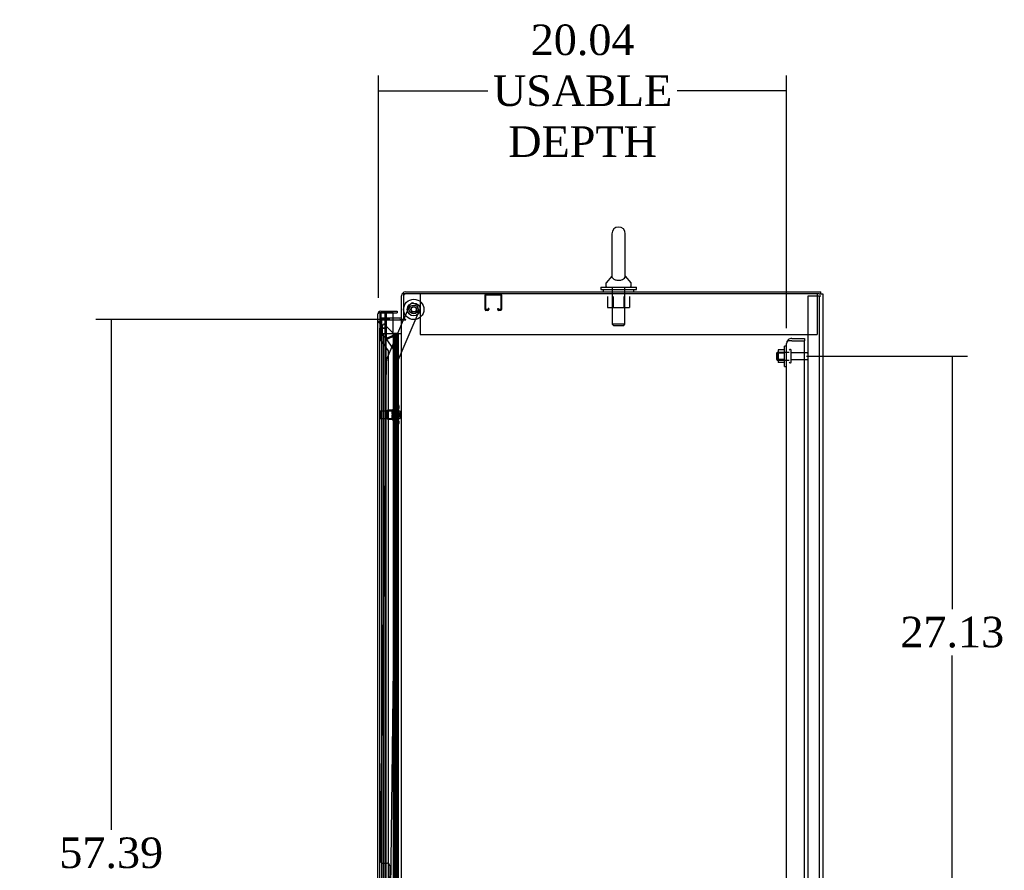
# Model space of a CAD drawing. Header units: inches. Extents: x 25 to 383, y 21 to 262.
# Tile 13 of 19: x 170 to 218, y 154 to 196. Entities that reach past the tile are written whole.
import ezdxf
from ezdxf.lldxf.tags import DXFTag

# ---------------------------------------------------------------- set-up
doc = ezdxf.new("R2010")
doc.units = ezdxf.units.IN
doc.header["$MEASUREMENT"] = 0
for name, color, linetype in [('COM42187', 7, 'Continuous'), ('COM43132', 7, 'Continuous'), ('COM50799-2', 7, 'Continuous'), ('COM52909', 7, 'Continuous'), ('COM54578-56', 7, 'Continuous'), ('COM55702-58', 7, 'Continuous'), ('COM56694-2', 7, 'Continuous'), ('COM70839-2', 7, 'Continuous'), ('COM71155-12', 7, 'Continuous'), ('COM71162-11', 7, 'Continuous'), ('Default', 7, 'Continuous'), ('GSK11033', 7, 'Continuous'), ('NTS166105', 7, 'Continuous'), ('NTS166905', 7, 'Continuous'), ('NTS18147', 7, 'Continuous'), ('ROL87452', 7, 'Continuous'), ('RVT17786', 7, 'Continuous'), ('SCS00680', 7, 'Continuous'), ('STD26094', 7, 'Continuous'), ('STD26265', 7, 'Continuous'), ('WAF25059', 7, 'Continuous'), ('WAF25362', 7, 'Continuous'), ('WAF25376', 7, 'Continuous'), ('WAM254785', 7, 'Continuous'), ('WAM30038', 7, 'Continuous')]:
    doc.layers.add(name, color=color, linetype=linetype)
doc.styles.add('SEACAD_Times_New_Roman', font='times.ttf')
tags = doc.linetypes.add('HIDDEN2', pattern=[0.1875, 0.125, -0.0625]).pattern_tags.tags
tags[6:7] = [DXFTag(74, 4), DXFTag(75, 0), DXFTag(340, '0'), DXFTag(46, 0.0), DXFTag(50, 0.0), DXFTag(44, 0.0), DXFTag(45, 0.0)]
tags[4:5] = [DXFTag(74, 4), DXFTag(75, 0), DXFTag(340, '0'), DXFTag(46, 0.0), DXFTag(50, 0.0), DXFTag(44, 0.0), DXFTag(45, 0.0)]
doc.dimstyles.new('HAMMOND_(STH_-_300x200)', dxfattribs={"dimtxt": 1.5, "dimasz": 1.875, "dimexe": 0.75, "dimexo": 0.75, "dimgap": 0.375, "dimtad": 0, "dimtih": 1, "dimtoh": 1, "dimzin": 0, "dimdsep": 46, "dimtxsty": 'SEACAD_Times_New_Roman', "dimblk1": '_SE_FILLED', "dimblk2": '_SE_FILLED', "dimsah": 1, "dimcen": 0.75, "dimadec": 0, "dimazin": 0, "dimtfac": 0.8, "dimtofl": 0, "dimtmove": 0, "dimatfit": 3, "dimfxl": 0, "dimtolj": 1, "dimtzin": 0, "dimarcsym": 0})

# ---------------------------------------------------------------- blocks, each defined once
blk = doc.blocks.new('SE2')
at = {"layer": 'COM42187', "color": 7, "linetype": 'HIDDEN2'}
for p, q in [((165.204, 159.654), (165.204, 159.469)), ((184.704, 159.654), (184.704, 159.469)), ((165.204, 159.469), (165.204, 157.654)), ((184.704, 159.469), (184.704, 157.654)), ((165.204, 157.654), (184.704, 157.654))]:
    blk.add_line(p, q, dxfattribs=at)
at = {"layer": 'COM43132', "color": 7, "linetype": 'HIDDEN2'}
for p, q in [((183.205, 157.22), (183.205, 157.22)), ((183.205, 157.219), (183.205, 157.22)), ((183.205, 101.719), (183.205, 157.219)), ((183.328, 157.345), (183.277, 157.395)), ((183.455, 157.344), (183.277, 157.344)), ((183.455, 157.345), (183.328, 157.345)), ((183.455, 157.469), (184.08, 157.469)), ((183.455, 157.345), (183.455, 157.344)), ((183.455, 157.344), (184.08, 157.344)), ((183.455, 157.344), (184.08, 157.344)), ((184.08, 157.469), (184.08, 157.344)), ((184.08, 101.595), (184.08, 157.344))]:
    blk.add_line(p, q, dxfattribs=at)
for start, end in [(135.4399, 179.8781), (179.9564, 180), (90, 135.4399)]:
    blk.add_arc((183.455, 157.219), 0.25, start, end, dxfattribs=at)
blk.add_open_spline([(183.277, 157.344), (183.254, 157.324), (183.236, 157.303), (183.211, 157.261), (183.205, 157.241), (183.205, 157.22)], degree=3, knots=[0, 0, 0, 0, 0.5, 0.5, 1, 1, 1, 1], dxfattribs=at)
at = {"layer": 'COM50799-2', "color": 7, "linetype": 'HIDDEN2'}
for p, q in [((163.234, 158.295), (163.139, 158.295)), ((163.343, 158.109), (163.39, 158.157)), ((163.39, 158.157), (163.42, 158.186)), ((163.42, 158.186), (163.942, 157.665)), ((163.359, 157.625), (163.359, 158.045)), ((163.527, 157.457), (163.359, 157.625)), ((163.865, 157.587), (163.912, 157.635)), ((163.942, 157.665), (163.912, 157.635)), ((163.824, 157.58), (163.527, 157.457)), ((163.544, 157.417), (163.841, 157.54)), ((163.544, 101.957), (163.544, 157.417)), ((163.841, 157.584), (163.841, 157.563)), ((163.841, 157.563), (163.875, 157.563)), ((163.875, 157.563), (163.942, 157.563)), ((163.942, 157.563), (163.984, 157.563)), ((163.984, 157.563), (163.984, 102.782))]:
    blk.add_line(p, q, dxfattribs=at)
at = {"layer": 'COM50799-2', "color": 7, "linetype": 'Continuous'}
for start, end in [(160.1967, 180), (142.4964, 157.5757)]:
    blk.add_arc((163.282, 158.669), 0.143, start, end, dxfattribs=at)
at = {"layer": 'COM50799-2', "color": 7, "linetype": 'HIDDEN2'}
for centre, radius, start, end in [((162.904, 157.962), 0.463, 10.3144, 18.5806), ((162.587, 158.317), 0.819, 340.5538, 348.6959), ((164.606, 156.414), 1.404, 119.6263, 123.8656), ((163.841, 157.563), 0.143, 0, 45), ((163.569, 158.918), 1.404, 281.1344, 285.3737), ((163.841, 157.563), 0.048, 0, 45)]:
    blk.add_arc(centre, radius, start, end, dxfattribs=at)
for points, knots in [([(163.262, 158.19), (163.245, 158.199), (163.228, 158.208), (163.198, 158.225), (163.185, 158.234), (163.163, 158.251), (163.154, 158.26), (163.142, 158.277), (163.139, 158.286), (163.139, 158.295)], [0, 0, 0, 0, 0.25, 0.25, 0.5, 0.5, 0.75, 0.75, 1, 1, 1, 1]), ([(163.297, 158.155), (163.294, 158.161), (163.29, 158.167), (163.283, 158.178), (163.279, 158.184), (163.271, 158.196), (163.268, 158.202), (163.261, 158.213), (163.257, 158.219), (163.248, 158.237), (163.243, 158.248), (163.237, 158.266), (163.236, 158.272), (163.234, 158.283), (163.234, 158.289), (163.234, 158.295)], [0, 0, 0, 0, 0.125, 0.125, 0.25, 0.25, 0.375, 0.375, 0.5, 0.5, 0.75, 0.75, 0.875, 0.875, 1, 1, 1, 1])]:
    blk.add_open_spline(points, degree=3, knots=knots, dxfattribs=at)
at = {"layer": 'COM52909', "color": 7, "linetype": 'HIDDEN2'}
for p, q in [((168.394, 158.884), (168.394, 159.611)), ((168.434, 158.884), (168.434, 159.611)), ((168.437, 159.614), (169.164, 159.614)), ((169.167, 159.611), (169.167, 158.884)), ((169.207, 159.611), (169.207, 158.884)), ((168.539, 158.881), (168.437, 158.881)), ((168.539, 158.841), (168.437, 158.841)), ((168.542, 158.935), (168.542, 158.884)), ((168.582, 158.935), (168.542, 158.935)), ((168.582, 158.935), (168.582, 158.884)), ((169.019, 158.884), (169.019, 158.935)), ((169.019, 158.935), (169.059, 158.935)), ((169.059, 158.884), (169.059, 158.935)), ((169.164, 158.881), (169.062, 158.881)), ((169.164, 158.841), (169.062, 158.841))]:
    blk.add_line(p, q, dxfattribs=at)
for centre, radius, start, end in [((168.437, 159.611), 0.043, 90, 180), ((168.437, 159.611), 0.003, 90, 180), ((169.164, 159.611), 0.043, 0, 90), ((169.164, 159.611), 0.003, 0, 90), ((168.437, 158.884), 0.043, 180, 270), ((168.437, 158.884), 0.003, 180, 270), ((168.539, 158.884), 0.003, 270, 0), ((168.539, 158.884), 0.043, 270, 0), ((169.062, 158.884), 0.043, 180, 270), ((169.062, 158.884), 0.003, 180, 270), ((169.164, 158.884), 0.003, 270, 0), ((169.164, 158.884), 0.043, 270, 0)]:
    blk.add_arc(centre, radius, start, end, dxfattribs=at)
at = {"layer": 'COM54578-56', "color": 7, "linetype": 'HIDDEN2'}
for p, q in [((163.884, 157.687), (163.396, 157.687)), ((163.396, 157.687), (163.396, 101.687)), ((163.938, 157.696), (163.938, 157.722)), ((163.938, 157.722), (163.988, 157.722)), ((163.988, 157.696), (163.938, 157.696)), ((163.951, 157.696), (163.951, 157.687)), ((163.951, 157.687), (163.951, 156.687)), ((163.988, 157.722), (164.013, 157.722)), ((163.988, 157.696), (164.013, 157.696)), ((163.99, 156.687), (163.99, 157.687)), ((164.013, 157.722), (164.063, 157.722)), ((164.063, 157.696), (164.013, 157.696)), ((164.051, 157.687), (164.051, 157.696)), ((164.051, 156.687), (164.051, 157.687)), ((164.063, 157.722), (164.063, 157.696)), ((164.118, 156.687), (164.118, 157.687)), ((164.127, 157.687), (164.127, 156.687)), ((163.951, 156.687), (163.951, 101.687)), ((164.001, 155.687), (164.001, 156.687)), ((164.042, 155.687), (164.042, 156.687)), ((164.051, 101.687), (164.051, 156.687)), ((163.946, 155.688), (163.99, 155.688)), ((164.118, 155.688), (163.99, 155.688)), ((164.118, 155.686), (164.118, 155.687)), ((164.127, 155.687), (164.127, 154.687)), ((163.99, 154.687), (163.99, 155.686)), ((164.118, 154.687), (164.118, 155.686)), ((164.001, 153.687), (164.001, 154.687)), ((164.042, 153.687), (164.042, 154.687)), ((163.946, 153.688), (163.99, 153.688)), ((164.118, 153.688), (163.99, 153.688)), ((163.99, 152.687), (163.99, 153.686)), ((164.118, 153.686), (164.118, 153.687)), ((164.118, 152.687), (164.118, 153.686)), ((164.127, 153.687), (164.127, 152.687)), ((164.001, 151.687), (164.001, 152.687)), ((164.042, 151.687), (164.042, 152.687)), ((163.946, 151.688), (163.99, 151.688)), ((164.118, 151.688), (163.99, 151.688)), ((163.99, 150.687), (163.99, 151.686)), ((164.118, 151.686), (164.118, 151.687)), ((164.118, 150.687), (164.118, 151.686)), ((164.127, 151.687), (164.127, 150.687)), ((164.001, 149.687), (164.001, 150.687)), ((164.042, 149.687), (164.042, 150.687)), ((163.946, 149.688), (163.99, 149.688)), ((164.118, 149.688), (163.99, 149.688)), ((163.99, 148.687), (163.99, 149.686)), ((164.118, 149.686), (164.118, 149.687)), ((164.118, 148.687), (164.118, 149.686)), ((164.127, 149.687), (164.127, 148.687)), ((164.001, 147.687), (164.001, 148.687)), ((164.042, 147.687), (164.042, 148.687)), ((163.946, 147.688), (163.99, 147.688)), ((164.118, 147.688), (163.99, 147.688)), ((163.99, 146.687), (163.99, 147.686)), ((164.118, 147.686), (164.118, 147.687)), ((164.118, 146.687), (164.118, 147.686)), ((164.127, 147.687), (164.127, 146.687)), ((164.001, 145.687), (164.001, 146.687)), ((164.042, 145.687), (164.042, 146.687)), ((163.946, 145.688), (163.99, 145.688)), ((164.118, 145.688), (163.99, 145.688)), ((163.99, 144.687), (163.99, 145.686)), ((164.118, 145.686), (164.118, 145.687)), ((164.118, 144.687), (164.118, 145.686)), ((164.127, 145.687), (164.127, 144.687)), ((164.001, 143.687), (164.001, 144.687)), ((164.042, 143.687), (164.042, 144.687)), ((163.946, 143.688), (163.99, 143.688)), ((164.118, 143.688), (163.99, 143.688)), ((163.99, 142.687), (163.99, 143.686)), ((164.118, 143.686), (164.118, 143.687)), ((164.118, 142.687), (164.118, 143.686)), ((164.127, 143.687), (164.127, 142.687)), ((164.001, 141.687), (164.001, 142.687)), ((164.042, 141.687), (164.042, 142.687)), ((163.946, 141.688), (163.99, 141.688)), ((164.118, 141.688), (163.99, 141.688)), ((163.99, 140.687), (163.99, 141.686)), ((164.118, 141.686), (164.118, 141.687)), ((164.118, 140.687), (164.118, 141.686)), ((164.127, 141.687), (164.127, 140.687)), ((164.001, 139.687), (164.001, 140.687)), ((164.042, 139.687), (164.042, 140.687)), ((163.946, 139.688), (163.99, 139.688)), ((164.118, 139.688), (163.99, 139.688)), ((163.99, 138.687), (163.99, 139.686)), ((164.118, 139.686), (164.118, 139.687)), ((164.118, 138.687), (164.118, 139.686)), ((164.127, 139.687), (164.127, 138.687)), ((164.001, 137.687), (164.001, 138.687)), ((164.042, 137.687), (164.042, 138.687)), ((163.946, 137.688), (163.99, 137.688)), ((164.118, 137.688), (163.99, 137.688)), ((163.99, 136.687), (163.99, 137.686)), ((164.118, 137.686), (164.118, 137.687)), ((164.118, 136.687), (164.118, 137.686)), ((164.127, 137.687), (164.127, 136.687)), ((164.001, 135.687), (164.001, 136.687)), ((164.042, 135.687), (164.042, 136.687)), ((163.946, 135.688), (163.99, 135.688)), ((164.118, 135.688), (163.99, 135.688)), ((163.99, 134.687), (163.99, 135.686)), ((164.118, 135.686), (164.118, 135.687)), ((164.118, 134.687), (164.118, 135.686)), ((164.127, 135.687), (164.127, 134.687)), ((164.001, 133.687), (164.001, 134.687)), ((164.042, 133.687), (164.042, 134.687)), ((163.946, 133.688), (163.99, 133.688)), ((164.118, 133.688), (163.99, 133.688)), ((163.99, 132.687), (163.99, 133.686)), ((164.118, 133.686), (164.118, 133.687)), ((164.118, 132.687), (164.118, 133.686)), ((164.127, 133.687), (164.127, 132.687)), ((164.001, 131.687), (164.001, 132.687)), ((164.042, 131.687), (164.042, 132.687)), ((163.946, 131.688), (163.99, 131.688)), ((164.118, 131.688), (163.99, 131.688)), ((163.99, 130.687), (163.99, 131.686)), ((164.118, 131.686), (164.118, 131.687)), ((164.118, 130.687), (164.118, 131.686)), ((164.127, 131.687), (164.127, 130.687))]:
    blk.add_line(p, q, dxfattribs=at)
at = {"layer": 'COM54578-56', "color": 7, "linetype": 'Continuous'}
for p, q in [((164.087, 157.687), (163.884, 157.687)), ((163.884, 157.687), (163.884, 156.687)), ((164.299, 157.687), (164.087, 157.687)), ((164.087, 157.687), (164.087, 156.687)), ((163.884, 156.687), (163.884, 155.686)), ((163.884, 156.687), (164.118, 156.687)), ((163.884, 156.687), (163.884, 156.687)), ((164.087, 156.687), (163.884, 156.687)), ((163.946, 156.687), (163.946, 156.687)), ((163.951, 156.687), (163.951, 156.687)), ((164.051, 156.687), (164.051, 156.687)), ((164.131, 156.687), (164.087, 156.687)), ((164.118, 155.687), (164.118, 156.687)), ((164.127, 155.687), (164.127, 156.687)), ((164.131, 156.687), (164.131, 155.687)), ((164.087, 155.687), (163.884, 155.687)), ((163.884, 155.687), (163.884, 154.687)), ((164.087, 155.687), (164.087, 154.687)), ((164.131, 155.687), (164.087, 155.687)), ((164.118, 155.686), (163.884, 155.686)), ((163.884, 154.687), (163.884, 153.686)), ((164.087, 154.687), (163.884, 154.687)), ((164.087, 154.687), (163.884, 154.687)), ((164.131, 154.687), (164.087, 154.687)), ((164.118, 153.687), (164.118, 154.687)), ((164.127, 153.687), (164.127, 154.687)), ((164.131, 154.687), (164.131, 153.687)), ((164.087, 153.687), (163.884, 153.687)), ((163.884, 153.687), (163.884, 152.687)), ((164.118, 153.686), (163.884, 153.686)), ((164.087, 153.687), (164.087, 152.687)), ((164.131, 153.687), (164.087, 153.687)), ((163.884, 152.687), (163.884, 151.686)), ((164.087, 152.687), (163.884, 152.687)), ((164.087, 152.687), (163.884, 152.687)), ((164.131, 152.687), (164.087, 152.687)), ((164.118, 151.687), (164.118, 152.687)), ((164.127, 151.687), (164.127, 152.687)), ((164.131, 152.687), (164.131, 151.687)), ((164.087, 151.687), (163.884, 151.687)), ((163.884, 151.687), (163.884, 150.687)), ((164.118, 151.686), (163.884, 151.686)), ((164.087, 151.687), (164.087, 150.687)), ((164.131, 151.687), (164.087, 151.687)), ((163.884, 150.687), (163.884, 149.686)), ((164.087, 150.687), (163.884, 150.687)), ((164.087, 150.687), (163.884, 150.687)), ((164.131, 150.687), (164.087, 150.687)), ((164.118, 149.687), (164.118, 150.687)), ((164.127, 149.687), (164.127, 150.687)), ((164.131, 150.687), (164.131, 149.687)), ((164.087, 149.687), (163.884, 149.687)), ((163.884, 149.687), (163.884, 148.687)), ((164.118, 149.686), (163.884, 149.686)), ((164.087, 149.687), (164.087, 148.687)), ((164.131, 149.687), (164.087, 149.687)), ((163.884, 148.687), (163.884, 147.686)), ((164.087, 148.687), (163.884, 148.687)), ((164.087, 148.687), (163.884, 148.687)), ((164.131, 148.687), (164.087, 148.687)), ((164.118, 147.687), (164.118, 148.687)), ((164.127, 147.687), (164.127, 148.687)), ((164.131, 148.687), (164.131, 147.687)), ((164.087, 147.687), (163.884, 147.687)), ((163.884, 147.687), (163.884, 146.687)), ((164.118, 147.686), (163.884, 147.686)), ((164.087, 147.687), (164.087, 146.687)), ((164.131, 147.687), (164.087, 147.687)), ((163.884, 146.687), (163.884, 145.686)), ((164.087, 146.687), (163.884, 146.687)), ((164.087, 146.687), (163.884, 146.687)), ((164.131, 146.687), (164.087, 146.687)), ((164.118, 145.687), (164.118, 146.687)), ((164.127, 145.687), (164.127, 146.687)), ((164.131, 146.687), (164.131, 145.687)), ((164.087, 145.687), (163.884, 145.687)), ((163.884, 145.687), (163.884, 144.687)), ((164.118, 145.686), (163.884, 145.686)), ((164.087, 145.687), (164.087, 144.687)), ((164.131, 145.687), (164.087, 145.687)), ((163.884, 144.687), (163.884, 143.686)), ((164.087, 144.687), (163.884, 144.687)), ((164.087, 144.687), (163.884, 144.687)), ((164.131, 144.687), (164.087, 144.687)), ((164.118, 143.687), (164.118, 144.687)), ((164.127, 143.687), (164.127, 144.687)), ((164.131, 144.687), (164.131, 143.687)), ((164.087, 143.687), (163.884, 143.687)), ((163.884, 143.687), (163.884, 142.687)), ((164.118, 143.686), (163.884, 143.686)), ((164.087, 143.687), (164.087, 142.687)), ((164.131, 143.687), (164.087, 143.687)), ((163.884, 142.687), (163.884, 141.686)), ((164.087, 142.687), (163.884, 142.687)), ((164.087, 142.687), (163.884, 142.687)), ((164.131, 142.687), (164.087, 142.687)), ((164.118, 141.687), (164.118, 142.687)), ((164.127, 141.687), (164.127, 142.687)), ((164.131, 142.687), (164.131, 141.687)), ((164.087, 141.687), (163.884, 141.687)), ((163.884, 141.687), (163.884, 140.687)), ((164.118, 141.686), (163.884, 141.686)), ((164.087, 141.687), (164.087, 140.687)), ((164.131, 141.687), (164.087, 141.687)), ((163.884, 140.687), (163.884, 139.686)), ((164.087, 140.687), (163.884, 140.687)), ((164.087, 140.687), (163.884, 140.687)), ((164.131, 140.687), (164.087, 140.687)), ((164.118, 139.687), (164.118, 140.687)), ((164.127, 139.687), (164.127, 140.687)), ((164.131, 140.687), (164.131, 139.687)), ((164.087, 139.687), (163.884, 139.687)), ((163.884, 139.687), (163.884, 138.687)), ((164.118, 139.686), (163.884, 139.686)), ((164.087, 139.687), (164.087, 138.687)), ((164.131, 139.687), (164.087, 139.687)), ((163.884, 138.687), (163.884, 137.686)), ((164.087, 138.687), (163.884, 138.687)), ((164.087, 138.687), (163.884, 138.687)), ((164.131, 138.687), (164.087, 138.687)), ((164.118, 137.687), (164.118, 138.687)), ((164.127, 137.687), (164.127, 138.687)), ((164.131, 138.687), (164.131, 137.687)), ((164.087, 137.687), (163.884, 137.687)), ((163.884, 137.687), (163.884, 136.687)), ((164.118, 137.686), (163.884, 137.686)), ((164.087, 137.687), (164.087, 136.687)), ((164.131, 137.687), (164.087, 137.687)), ((163.884, 136.687), (163.884, 135.686)), ((164.087, 136.687), (163.884, 136.687)), ((164.087, 136.687), (163.884, 136.687)), ((164.131, 136.687), (164.087, 136.687)), ((164.118, 135.687), (164.118, 136.687)), ((164.127, 135.687), (164.127, 136.687)), ((164.131, 136.687), (164.131, 135.687)), ((164.087, 135.687), (163.884, 135.687)), ((163.884, 135.687), (163.884, 134.687)), ((164.118, 135.686), (163.884, 135.686)), ((164.087, 135.687), (164.087, 134.687)), ((164.131, 135.687), (164.087, 135.687)), ((163.884, 134.687), (163.884, 133.686)), ((164.087, 134.687), (163.884, 134.687)), ((164.087, 134.687), (163.884, 134.687)), ((164.131, 134.687), (164.087, 134.687)), ((164.118, 133.687), (164.118, 134.687)), ((164.127, 133.687), (164.127, 134.687)), ((164.131, 134.687), (164.131, 133.687)), ((164.087, 133.687), (163.884, 133.687)), ((163.884, 133.687), (163.884, 132.687)), ((164.118, 133.686), (163.884, 133.686)), ((164.087, 133.687), (164.087, 132.687)), ((164.131, 133.687), (164.087, 133.687)), ((163.884, 132.687), (163.884, 131.686)), ((164.087, 132.687), (163.884, 132.687)), ((164.087, 132.687), (163.884, 132.687)), ((164.131, 132.687), (164.087, 132.687)), ((164.118, 131.687), (164.118, 132.687)), ((164.127, 131.687), (164.127, 132.687)), ((164.131, 132.687), (164.131, 131.687)), ((164.087, 131.687), (163.884, 131.687)), ((163.884, 131.687), (163.884, 130.687)), ((164.118, 131.686), (163.884, 131.686)), ((164.087, 131.687), (164.087, 130.687)), ((164.131, 131.687), (164.087, 131.687))]:
    blk.add_line(p, q, dxfattribs=at)
at = {"layer": 'COM55702-58', "color": 7, "linetype": 'HIDDEN2'}
for p, q in [((184.267, 99.801), (184.267, 159.551)), ((184.267, 159.551), (184.454, 159.551)), ((184.454, 159.551), (184.704, 159.551)), ((184.704, 159.551), (184.82, 159.551)), ((184.82, 99.801), (184.82, 159.551)), ((184.82, 159.551), (184.892, 159.551))]:
    blk.add_line(p, q, dxfattribs=at)
at = {"layer": 'COM56694-2', "color": 7, "linetype": 'Continuous'}
for p, q in [((163.139, 100.705), (163.139, 158.669)), ((163.139, 158.669), (163.139, 158.669)), ((163.139, 158.669), (163.139, 158.669)), ((163.139, 158.669), (163.139, 158.669)), ((163.219, 158.717), (163.168, 158.756)), ((163.282, 158.717), (163.168, 158.717)), ((163.282, 158.717), (163.219, 158.717)), ((163.282, 158.812), (164.076, 158.812)), ((163.884, 158.717), (163.282, 158.717)), ((163.282, 158.717), (163.282, 158.717)), ((163.484, 158.717), (164.076, 158.717)), ((163.884, 157.687), (163.884, 158.717)), ((164.076, 158.812), (164.076, 158.717))]:
    blk.add_line(p, q, dxfattribs=at)
for start, end in [(142.4964, 179.8439), (179.9238, 180), (90, 142.4964)]:
    blk.add_arc((163.282, 158.669), 0.143, start, end, dxfattribs=at)
blk.add_open_spline([(163.168, 158.717), (163.159, 158.709), (163.151, 158.701), (163.144, 158.689), (163.142, 158.685), (163.139, 158.677), (163.139, 158.673), (163.139, 158.669)], degree=3, knots=[0, 0, 0, 0, 0.5, 0.5, 0.75, 0.75, 1, 1, 1, 1], dxfattribs=at)
at = {"layer": 'COM70839-2', "color": 7, "linetype": 'HIDDEN2'}
for p, q in [((164.413, 158.404), (164.725, 159.133)), ((164.889, 159.199), (165.148, 159.088)), ((164.081, 156.281), (165.213, 158.924)), ((163.561, 156.416), (164.4, 158.374)), ((163.26, 131.818), (163.551, 156.368)), ((163.774, 130.437), (164.081, 156.281)), ((163.383, 131.691), (163.594, 131.689)), ((163.718, 131.562), (163.706, 130.55))]:
    blk.add_line(p, q, dxfattribs=at)
at = {"layer": 'COM70839-2', "color": 7, "linetype": 'Continuous'}
blk.add_line((164.4, 158.374), (164.413, 158.404), dxfattribs=at)
at = {"layer": 'COM70839-2', "color": 7, "linetype": 'HIDDEN2'}
blk.add_circle((164.894, 158.891), 0.129, dxfattribs=at)
for centre, start, end in [((164.84, 159.084), 66.8076, 156.8076), ((165.098, 158.973), 336.8076, 66.8076), ((163.676, 156.367), 156.8076, 179.3196), ((163.385, 131.816), 179.3196, 269.3196), ((163.593, 131.564), 359.3196, 89.3196)]:
    blk.add_arc(centre, 0.125, start, end, dxfattribs=at)
at = {"layer": 'COM71155-12', "color": 7, "linetype": 'Continuous'}
for p, q in [((184.797, 159.654), (164.394, 159.654)), ((164.394, 159.654), (164.394, 158.404)), ((184.797, 159.654), (184.987, 159.654)), ((184.987, 159.654), (184.987, 99.719)), ((163.884, 158.374), (164.204, 158.374)), ((164.299, 158.374), (164.204, 158.374)), ((164.299, 158.374), (164.489, 158.374)), ((164.299, 100.999), (164.299, 158.374)), ((164.489, 158.404), (164.394, 158.404))]:
    blk.add_line(p, q, dxfattribs=at)
at = {"layer": 'COM71155-12', "color": 7, "linetype": 'HIDDEN2'}
for p, q in [((163.332, 158.374), (163.884, 158.374)), ((163.332, 100.999), (163.332, 158.374))]:
    blk.add_line(p, q, dxfattribs=at)
at = {"layer": 'COM71155-12', "color": 7, "linetype": 'Continuous'}
blk.add_arc((164.489, 158.389), 0.015, 270, 90, dxfattribs=at)
at = {"layer": 'COM71162-11', "color": 7, "linetype": 'Continuous'}
for p, q in [((164.299, 158.404), (164.299, 159.559)), ((164.489, 159.749), (184.892, 159.749)), ((184.892, 159.654), (184.892, 159.749)), ((164.204, 158.469), (163.884, 158.469)), ((164.394, 158.404), (164.299, 158.404))]:
    blk.add_line(p, q, dxfattribs=at)
at = {"layer": 'COM71162-11', "color": 7, "linetype": 'HIDDEN2'}
for p in [(163.884, 158.469), (163.332, 158.374)]:
    blk.add_line(p, (163.332, 158.469), dxfattribs=at)
at = {"layer": 'COM71162-11', "color": 7, "linetype": 'Continuous'}
for centre, radius, start, end in [((164.489, 159.559), 0.19, 90, 180), ((164.204, 158.564), 0.095, 270, 0), ((164.204, 158.564), 0.19, 270, 302.6369)]:
    blk.add_arc(centre, radius, start, end, dxfattribs=at)
at = {"layer": 'COM71162-11', "color": 7, "linetype": 'HIDDEN2'}
blk.add_arc((164.489, 159.559), 0.095, 90, 180, dxfattribs=at)
at = {"layer": 'GSK11033', "color": 7, "linetype": 'Continuous'}
for p, q in [((163.484, 158.717), (163.234, 158.717)), ((163.234, 158.717), (163.234, 158.717)), ((163.484, 158.717), (163.484, 158.717))]:
    blk.add_line(p, q, dxfattribs=at)
at = {"layer": 'GSK11033', "color": 7, "linetype": 'HIDDEN2'}
for p, q in [((163.234, 158.717), (163.234, 157.967)), ((163.533, 158.708), (163.283, 158.708)), ((163.283, 158.708), (163.283, 157.361)), ((163.484, 157.967), (163.484, 158.717)), ((163.533, 158.708), (163.533, 157.44)), ((163.234, 101.407), (163.234, 157.967)), ((163.484, 157.967), (163.234, 157.967)), ((163.234, 157.967), (163.484, 157.967)), ((163.484, 101.407), (163.484, 157.967)), ((163.283, 157.361), (163.639, 156.853)), ((163.533, 157.44), (163.889, 156.932)), ((163.639, 156.853), (163.639, 102.511))]:
    blk.add_line(p, q, dxfattribs=at)
at = {"layer": 'NTS166105', "color": 7, "linetype": 'HIDDEN2'}
for p, q in [((182.789, 156.91), (182.789, 156.749)), ((183.109, 156.91), (182.789, 156.91)), ((182.789, 156.749), (182.789, 156.439)), ((183.109, 156.749), (182.789, 156.749)), ((182.789, 156.439), (182.789, 156.279)), ((183.109, 156.439), (182.789, 156.439)), ((183.109, 156.279), (182.789, 156.279))]:
    blk.add_line(p, q, dxfattribs=at)
at = {"layer": 'NTS166905', "color": 7, "linetype": 'HIDDEN2'}
for p, q in [((174.416, 159.529), (174.416, 158.984)), ((174.691, 159.529), (174.691, 158.984)), ((175.217, 159.529), (175.217, 158.984)), ((175.489, 159.529), (175.489, 158.984)), ((174.416, 158.984), (174.691, 158.984)), ((174.691, 158.984), (175.217, 158.984)), ((175.217, 158.984), (175.489, 158.984))]:
    blk.add_line(p, q, dxfattribs=at)
at = {"layer": 'NTS18147', "color": 7, "linetype": 'HIDDEN2'}
for p, q in [((163.613, 153.497), (163.613, 153.937)), ((164.051, 153.937), (163.613, 153.937)), ((164.051, 154.212), (164.051, 154.217)), ((164.114, 154.217), (164.051, 154.217)), ((164.051, 154.212), (164.051, 154.024)), ((164.051, 154.212), (164.114, 154.212)), ((164.051, 154.024), (164.051, 153.906)), ((164.114, 154.024), (164.051, 154.024)), ((164.051, 153.906), (164.051, 153.528)), ((164.051, 153.906), (164.114, 153.906)), ((164.114, 154.212), (164.114, 154.217)), ((164.114, 153.906), (164.114, 154.024)), ((164.176, 154.063), (164.176, 154.118)), ((163.613, 153.497), (164.051, 153.497)), ((164.051, 153.528), (164.051, 153.41)), ((164.114, 153.528), (164.051, 153.528)), ((164.051, 153.41), (164.051, 153.222)), ((164.051, 153.41), (164.114, 153.41)), ((164.114, 153.41), (164.114, 153.528)), ((164.176, 153.316), (164.176, 153.371)), ((164.051, 153.222), (164.051, 153.217)), ((164.114, 153.222), (164.051, 153.222)), ((164.051, 153.217), (164.114, 153.217)), ((164.114, 153.222), (164.114, 153.217))]:
    blk.add_line(p, q, dxfattribs=at)
blk.add_arc((163.857, 153.717), 0.318, 323.6338, 36.3662, dxfattribs=at)
for centre, start_param, end_param in [((163.857, 154.118), 2.506883, 3.776302), ((163.857, 154.063), 2.506883, 3.141593), ((163.857, 153.371), 3.141593, 3.776302), ((163.857, 153.316), 2.506883, 3.776302)]:
    blk.add_ellipse(centre, major_axis=(-0.318, 0), ratio=0.5, start_param=start_param, end_param=end_param, dxfattribs=at)
at = {"layer": 'ROL87452', "color": 7, "linetype": 'HIDDEN2'}
blk.add_circle((164.894, 158.891), 0.5, dxfattribs=at)
at = {"layer": 'RVT17786', "color": 7, "linetype": 'HIDDEN2'}
for radius in [0.217, 0.125]:
    blk.add_circle((164.894, 158.891), radius, dxfattribs=at)
at = {"layer": 'SCS00680', "color": 7, "linetype": 'Continuous'}
for p, q in [((174.623, 162.608), (174.623, 160.537)), ((175.285, 160.537), (175.285, 162.608)), ((174.614, 160.528), (174.343, 160.201)), ((175.565, 160.201), (175.294, 160.528)), ((174.329, 160.163), (174.329, 160.043)), ((175.579, 160.043), (175.579, 160.163))]:
    blk.add_line(p, q, dxfattribs=at)
at = {"layer": 'SCS00680', "color": 7, "linetype": 'HIDDEN2'}
for p, q in [((174.642, 159.983), (174.642, 158.168)), ((175.266, 158.168), (175.266, 159.983)), ((175.266, 158.168), (174.642, 158.168)), ((174.642, 158.168), (174.702, 158.108)), ((174.702, 158.108), (175.206, 158.108)), ((175.206, 158.108), (175.266, 158.168))]:
    blk.add_line(p, q, dxfattribs=at)
at = {"layer": 'SCS00680', "color": 7, "linetype": 'Continuous'}
for centre, radius, start, end in [((174.954, 162.608), 0.331, 0, 180), ((174.389, 160.163), 0.06, 140.3214, 180), ((174.389, 160.043), 0.06, 180, 270), ((175.519, 160.043), 0.06, 270, 0), ((175.519, 160.163), 0.06, 0, 39.6786)]:
    blk.add_arc(centre, radius, start, end, dxfattribs=at)
blk.add_open_spline([(174.623, 160.547), (174.622, 160.541), (174.622, 160.521), (174.633, 160.475), (174.646, 160.447), (174.696, 160.395), (174.733, 160.37), (174.834, 160.334), (174.898, 160.324), (175.028, 160.326), (175.09, 160.338), (175.187, 160.376), (175.221, 160.402), (175.266, 160.455), (175.278, 160.483), (175.286, 160.526), (175.285, 160.542), (175.285, 160.547)], degree=3, knots=[0.1961268, 0.1961268, 0.1961268, 0.1961268, 0.25, 0.25, 0.3125, 0.3125, 0.375, 0.375, 0.4375, 0.4375, 0.5, 0.5, 0.5625, 0.5625, 0.625, 0.625, 0.6747234, 0.6747234, 0.6747234, 0.6747234], dxfattribs=at)
at = {"layer": 'STD26094', "color": 7, "linetype": 'HIDDEN2'}
for p, q in [((182.742, 156.782), (182.705, 156.744)), ((182.705, 156.744), (182.705, 156.444)), ((182.742, 156.407), (182.742, 156.782)), ((183.33, 156.782), (182.742, 156.782)), ((183.4, 156.919), (183.36, 156.919)), ((183.43, 156.299), (183.43, 156.889)), ((184.207, 156.759), (183.43, 156.759)), ((182.705, 156.444), (182.742, 156.407)), ((182.742, 156.407), (183.33, 156.407)), ((183.36, 156.269), (183.4, 156.269)), ((183.43, 156.429), (184.207, 156.429))]:
    blk.add_line(p, q, dxfattribs=at)
for centre, radius, start, end in [((183.36, 156.889), 0.03, 90, 180), ((183.4, 156.889), 0.03, 0, 90), ((184.207, 156.699), 0.06, 0, 90), ((183.36, 156.299), 0.03, 180, 270), ((183.4, 156.299), 0.03, 270, 0), ((184.207, 156.489), 0.06, 270, 0)]:
    blk.add_arc(centre, radius, start, end, dxfattribs=at)
at = {"layer": 'STD26265', "color": 7, "linetype": 'HIDDEN2'}
for p, q in [((163.269, 153.902), (163.234, 153.867)), ((163.269, 153.532), (163.269, 153.902)), ((164.234, 153.902), (163.269, 153.902)), ((164.234, 153.532), (164.234, 153.902)), ((163.234, 153.567), (163.269, 153.532)), ((163.269, 153.532), (164.234, 153.532))]:
    blk.add_line(p, q, dxfattribs=at)
at = {"layer": 'WAF25059', "color": 7, "linetype": 'HIDDEN2'}
for p, q in [((183.109, 156.094), (183.109, 157.094)), ((183.205, 157.094), (183.109, 157.094)), ((183.109, 156.094), (183.205, 156.094))]:
    blk.add_line(p, q, dxfattribs=at)
at = {"layer": 'WAF25362', "color": 7, "linetype": 'Continuous'}
for p, q in [((174.079, 159.983), (175.829, 159.983)), ((174.079, 159.983), (174.079, 159.874)), ((174.079, 159.874), (175.829, 159.874)), ((175.829, 159.874), (175.829, 159.983))]:
    blk.add_line(p, q, dxfattribs=at)
at = {"layer": 'WAF25376', "color": 7, "linetype": 'HIDDEN2'}
for radius in [0.315, 0.14]:
    blk.add_circle((164.894, 158.891), radius, dxfattribs=at)
at = {"layer": 'WAM254785', "color": 7, "linetype": 'Continuous'}
for p, q in [((174.204, 159.874), (174.204, 159.749)), ((175.704, 159.749), (175.704, 159.874))]:
    blk.add_line(p, q, dxfattribs=at)
at = {"layer": 'WAM30038', "color": 7, "linetype": 'HIDDEN2'}
for p, q in [((163.838, 153.891), (163.838, 153.945)), ((163.883, 153.919), (163.838, 153.891)), ((163.838, 153.866), (163.883, 153.894)), ((163.838, 153.891), (163.854, 153.878)), ((163.838, 153.734), (163.838, 153.866)), ((163.854, 153.878), (163.884, 153.897)), ((163.902, 154.092), (163.902, 153.342)), ((163.926, 154.092), (163.902, 154.092)), ((163.926, 154.092), (163.926, 153.342)), ((163.883, 153.734), (163.838, 153.734)), ((163.838, 153.568), (163.838, 153.699)), ((163.838, 153.699), (163.883, 153.699)), ((163.883, 153.54), (163.838, 153.568)), ((163.854, 153.556), (163.838, 153.543)), ((163.838, 153.489), (163.838, 153.543)), ((163.838, 153.543), (163.883, 153.515)), ((163.884, 153.537), (163.854, 153.556)), ((163.902, 153.342), (163.926, 153.342))]:
    blk.add_line(p, q, dxfattribs=at)
for centre, radius, start, end in [((163.317, 154.62), 0.85, 311.7058, 313.4493), ((163.884, 153.716), 0.0181, 1.7718, 93.073), ((163.884, 153.718), 0.0182, 267.1609, 357.9942), ((163.314, 152.811), 0.854, 46.5547, 48.2901)]:
    blk.add_arc(centre, radius, start, end, dxfattribs=at)
for points, knots in [([(163.838, 153.945), (163.851, 153.957), (163.863, 153.968), (163.876, 153.98), (163.878, 153.981), (163.881, 153.983), (163.883, 153.985)], [0, 0, 0, 0, 0.858552, 0.858552, 0.858552, 1, 1, 1, 1]), ([(163.896, 153.924), (163.896, 153.924), (163.895, 153.924), (163.891, 153.924), (163.887, 153.922), (163.883, 153.919)], [0.4389304, 0.4389304, 0.4389304, 0.4389304, 0.5, 0.5, 1, 1, 1, 1]), ([(163.883, 153.894), (163.885, 153.896), (163.887, 153.897), (163.891, 153.901), (163.893, 153.903), (163.897, 153.907), (163.898, 153.91), (163.901, 153.914), (163.902, 153.917), (163.902, 153.919)], [0, 0, 0, 0, 0.25, 0.25, 0.5, 0.5, 0.75, 0.75, 1, 1, 1, 1]), ([(163.883, 153.449), (163.881, 153.451), (163.878, 153.452), (163.876, 153.454), (163.863, 153.466), (163.851, 153.477), (163.838, 153.489)], [0, 0, 0, 0, 0.141448, 0.141448, 0.141448, 1, 1, 1, 1]), ([(163.902, 153.515), (163.902, 153.517), (163.901, 153.519), (163.898, 153.524), (163.897, 153.527), (163.891, 153.533), (163.887, 153.537), (163.883, 153.54)], [0, 0, 0, 0, 0.25, 0.25, 0.5, 0.5, 1, 1, 1, 1]), ([(163.883, 153.515), (163.885, 153.514), (163.887, 153.512), (163.891, 153.511), (163.893, 153.51), (163.895, 153.51), (163.896, 153.51), (163.896, 153.51)], [0, 0, 0, 0, 0.25, 0.25, 0.5, 0.5, 0.5626015, 0.5626015, 0.5626015, 0.5626015])]:
    blk.add_open_spline(points, degree=3, knots=knots, dxfattribs=at)
blk = doc.blocks.new('_SE_FILLED')
at = {"color": 0}
blk.add_line((0, 0), (-1, 0), dxfattribs=at)
blk.add_solid([(0, 0), (-1, -0.1665), (-1, 0.1665), (0, 0)], dxfattribs=at)
blk = doc.blocks.new('*D69')
at = {"layer": 'Default', "color": 0, "linetype": 'Continuous', "lineweight": -2}
for p, q in [((208.173, 179.532), (216.083, 179.532)), ((215.333, 177.657), (215.333, 167.109)), ((215.333, 154.282), (215.333, 164.829)), ((208.173, 152.407), (216.083, 152.407))]:
    blk.add_line(p, q, dxfattribs=at)
at = {"layer": 'Defpoints', "color": 0, "linetype": 'Continuous'}
for p in [(207.423, 179.532), (215.333, 179.532), (207.423, 152.407)]:
    blk.add_point(p, dxfattribs=at)
at = {"layer": 'Default', "color": 0, "linetype": 'Continuous', "lineweight": -2, "xscale": 1.875, "yscale": 1.875, "zscale": 1.875}
for p, rotation in [((215.333, 179.532), 90), ((215.333, 152.407), 270)]:
    blk.add_blockref('_SE_FILLED', p, dxfattribs=dict(at, rotation=rotation))
at = {"layer": 'Default', "color": 0, "linetype": 'Continuous', "insert": (215.333, 165.969), "char_height": 1.5, "attachment_point": 5, "style": 'SEACAD_Times_New_Roman'}
blk.add_mtext('\\A1;\\A1;27.13', dxfattribs=at)
blk = doc.blocks.new('*D70')
at = {"layer": 'Default', "color": 0, "linetype": 'Continuous', "lineweight": -2}
for p, q in [((187.162, 182.404), (187.162, 193.319)), ((207.198, 180.907), (207.198, 193.319)), ((189.037, 192.569), (192.53, 192.569)), ((205.323, 192.569), (201.831, 192.569))]:
    blk.add_line(p, q, dxfattribs=at)
at = {"layer": 'Defpoints', "color": 0, "linetype": 'Continuous'}
for p in [(187.162, 192.569), (187.162, 181.654), (207.198, 180.157)]:
    blk.add_point(p, dxfattribs=at)
at = {"layer": 'Default', "color": 0, "linetype": 'Continuous', "lineweight": -2, "xscale": 1.875, "yscale": 1.875, "zscale": 1.875, "rotation": 180}
blk.add_blockref('_SE_FILLED', (187.162, 192.569), dxfattribs=at)
at = {"layer": 'Default', "color": 0, "linetype": 'Continuous', "lineweight": -2, "xscale": 1.875, "yscale": 1.875, "zscale": 1.875}
blk.add_blockref('_SE_FILLED', (207.198, 192.569), dxfattribs=at)
at = {"layer": 'Default', "color": 0, "linetype": 'Continuous', "insert": (197.18, 192.569), "char_height": 1.5, "attachment_point": 5, "style": 'SEACAD_Times_New_Roman'}
blk.add_mtext('\\A1;\\A1;20.04\\PUSABLE \\PDEPTH', dxfattribs=at)
blk = doc.blocks.new('*D77')
at = {"layer": 'Default', "color": 0, "linetype": 'Continuous', "lineweight": -2}
for p, q in [((187.717, 181.327), (173.283, 181.327)), ((174.033, 179.452), (174.033, 156.274)), ((174.033, 125.812), (174.033, 148.99)), ((187.011, 123.937), (173.283, 123.937))]:
    blk.add_line(p, q, dxfattribs=at)
at = {"layer": 'Defpoints', "color": 0, "linetype": 'Continuous'}
for p in [(188.467, 181.327), (174.033, 123.937), (187.761, 123.937)]:
    blk.add_point(p, dxfattribs=at)
at = {"layer": 'Default', "color": 0, "linetype": 'Continuous', "lineweight": -2, "xscale": 1.875, "yscale": 1.875, "zscale": 1.875}
for p, rotation in [((174.033, 181.327), 90), ((174.033, 123.937), 270)]:
    blk.add_blockref('_SE_FILLED', p, dxfattribs=dict(at, rotation=rotation))
at = {"layer": 'Default', "color": 0, "linetype": 'Continuous', "insert": (174.033, 152.632), "char_height": 1.5, "attachment_point": 5, "style": 'SEACAD_Times_New_Roman'}
blk.add_mtext('\\A1;\\A1;57.39\\PDOOR \\POPENING', dxfattribs=at)

msp = doc.modelspace()

# ---------------------------------------------------------------- block references
at = {"layer": 'Default'}
msp.add_blockref('SE2', (23.994, 22.937), dxfattribs=at)

# ---------------------------------------------------------------- dimensions: what is measured, and where the dimension line sits
at = {"layer": 'Default', "color": 7, "linetype": 'Continuous'}
dim = msp.add_linear_dim(base=(187.162, 192.569), p1=(207.198, 180.157), p2=(187.162, 181.654), text='\\A1;<>\\PUSABLE \\XDEPTH', dimstyle='HAMMOND_(STH_-_300x200)', dxfattribs=at)
dim.commit()
dim.dimension.update_dxf_attribs({"geometry": '*D70', "text_midpoint": (197.18, 192.569), "dimtype": 160})
for base, p1, p2, text, picture, middle, dimtype in [((174.033, 123.937), (188.467, 181.327), (187.761, 123.937), '\\A1;<>\\PDOOR \\XOPENING', '*D77', (174.033, 152.632), 160), ((215.332808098, 179.531830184), (207.423429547, 152.406830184), (207.423429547, 179.531830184), '\\A1;<>', '*D69', (215.332808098, 165.969329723), 161)]:
    dim = msp.add_linear_dim(base=base, p1=p1, p2=p2, angle=90, text=text, dimstyle='HAMMOND_(STH_-_300x200)', dxfattribs=at)
    dim.commit()
    dim.dimension.update_dxf_attribs({"geometry": picture, "text_midpoint": middle, "dimtype": dimtype})

doc.saveas('drawing.dxf')
